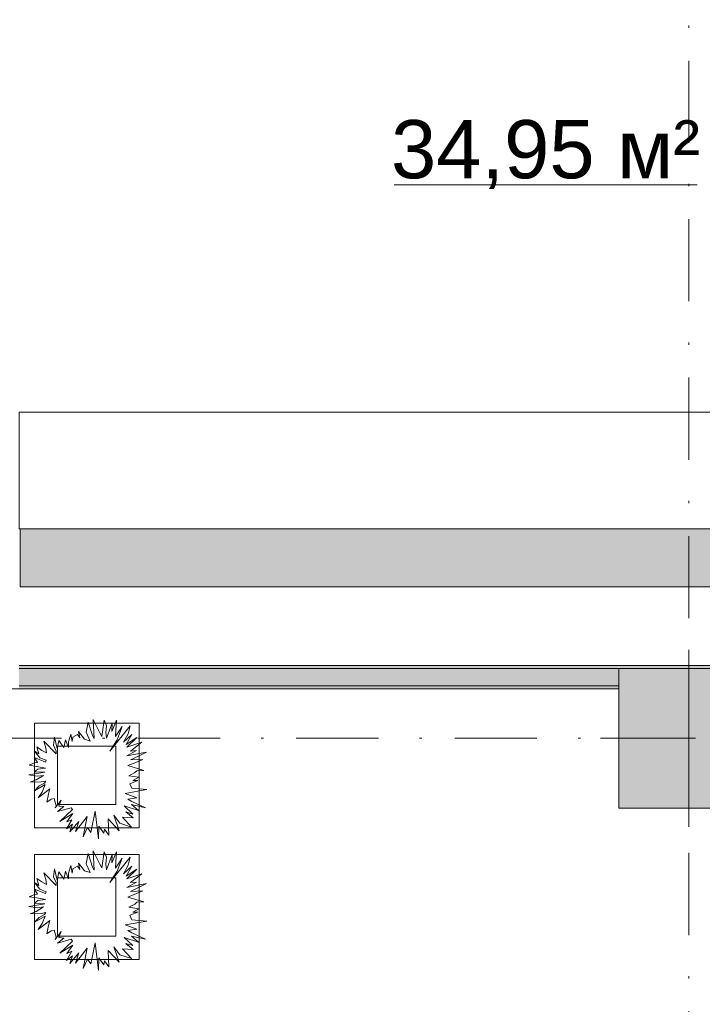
# Model space of a CAD drawing. Header units: millimetres. Extents: x 0 to 1184, y 0 to 836.
# Tile 87 of 241: x 413 to 442, y 618 to 660. Entities that reach past the tile are written whole.
import ezdxf
from ezdxf.xclip import XClip

# ---------------------------------------------------------------- set-up
doc = ezdxf.new("R2010")
doc.units = ezdxf.units.MM
doc.header["$MEASUREMENT"] = 0
doc.header["$XCLIPFRAME"] = 0
doc.linetypes.add('Штриховая', pattern=[5.644444, 2.822222, -2.822222])
doc.linetypes.add('Штрихпунктирная', pattern=[6.702778, 3.527778, -1.763889, 0, -1.411111])
for name, color, linetype in [('Интерьер - Мебель', 7, 'Continuous'), ('Конструктив - Колонны', 7, 'Continuous'), ('Конструктив - Лестницы в бассейны', 7, 'Continuous'), ('Конструктив - стены бассейнов жб нов', 7, 'Continuous'), ('Элемент Модели - Зона', 7, 'Continuous'), ('Элемент Модели - Оси', 7, 'Continuous')]:
    doc.layers.add(name, color=color, linetype=linetype)
doc.styles.add('СГЕНЕРИР_СТИЛЬ_3', font='txt')

# ---------------------------------------------------------------- blocks, each defined once
blk = doc.blocks.new('Чертеж_4_4', base_point=(-278.479, 89.564))
at = {"layer": 'Конструктив - Колонны', "linetype": 'Continuous', "lineweight": 0, "true_color": 0x000000}
blk.add_hatch(color=18, dxfattribs=at).paths.add_polyline_path([(438.522, 626.564), (444.522, 626.564), (444.522, 632.564), (438.522, 632.564)])
at = {"layer": 'Конструктив - стены бассейнов жб нов', "linetype": 'Continuous', "lineweight": 0, "true_color": 0x000000}
for points in [[(452.772, 638.564), (412.821, 638.564), (412.821, 636.064), (452.772, 636.064)], [(460.142, 632.689), (412.772, 632.689), (412.772, 632.564), (460.142, 632.564)], [(412.772, 632.564), (412.772, 631.814), (438.522, 631.814), (438.522, 632.564)], [(412.772, 631.814), (412.772, 631.689), (438.522, 631.689), (438.522, 631.814)]]:
    blk.add_hatch(color=18, dxfattribs=at).paths.add_polyline_path(points)
at = {"layer": 'Интерьер - Мебель', "color": 7, "linetype": 'Continuous', "lineweight": 15}
for p, q in [((413.426, 630.219), (413.426, 625.719)), ((417.926, 630.219), (413.426, 630.219)), ((417.926, 625.719), (417.926, 630.219)), ((414.426, 629.219), (414.426, 626.719)), ((416.926, 629.219), (414.426, 629.219)), ((416.926, 626.719), (416.926, 629.219)), ((414.426, 626.719), (416.926, 626.719)), ((413.426, 625.719), (417.926, 625.719)), ((413.426, 624.57), (413.426, 620.07)), ((417.926, 624.57), (413.426, 624.57)), ((417.926, 620.07), (417.926, 624.57)), ((414.426, 623.57), (414.426, 621.07)), ((416.926, 623.57), (414.426, 623.57)), ((416.926, 621.07), (416.926, 623.57)), ((414.426, 621.07), (416.926, 621.07)), ((413.426, 620.07), (417.926, 620.07))]:
    blk.add_line(p, q, dxfattribs=at)
at = {"layer": 'Интерьер - Мебель', "color": 252, "linetype": 'Continuous', "lineweight": 5, "flags": 128}
for points in [[(417.61, 627.417), (418.247, 627.362), (417.318, 627.197), (417.832, 627.012), (417.44, 626.955), (417.608, 626.853), (418.204, 626.579), (417.596, 626.716), (417.902, 626.457), (417.279, 626.658), (417.652, 626.31), (417.35, 626.401), (417.664, 626.142), (417.209, 626.173), (417.594, 625.754), (417.099, 625.917), (416.832, 626.263), (417.067, 625.594), (416.6, 626.106), (416.616, 625.402), (416.434, 625.661), (416.403, 625.491), (416.198, 625.785), (416.18, 625.243), (416.039, 626.432), (415.85, 625.521), (415.712, 625.73), (415.526, 625.329), (415.697, 626.206), (415.186, 625.556), (415.339, 625.995), (414.948, 625.544), (415.069, 625.869), (414.799, 625.669), (415.028, 626.069), (414.818, 625.974), (415.078, 626.329), (414.525, 625.987), (415.06, 626.501), (415.002, 626.579), (414.418, 626.417), (414.686, 626.633), (414.471, 626.654), (414.582, 626.91), (414.326, 626.572), (414.365, 626.666), (414.278, 626.972), (414.146, 626.95), (413.966, 626.815), (414.029, 627.167), (414.09, 627.386), (413.589, 627.007), (413.766, 627.254), (413.888, 627.576), (413.425, 627.313), (413.639, 627.521), (413.866, 627.639), (413.922, 627.729), (413.714, 627.691), (413.246, 627.679), (413.498, 627.781), (413.819, 627.972), (413.547, 627.93), (413.195, 627.989), (413.872, 628.104), (413.426, 628.128), (413.57, 628.241), (413.906, 628.285), (413.528, 628.359), (413.198, 628.409), (413.438, 628.51), (413.554, 628.519), (413.438, 628.734), (413.904, 628.541), (413.933, 628.62), (413.66, 628.731), (413.426, 629.015), (413.622, 628.896), (413.531, 629.195), (413.744, 629.042), (413.951, 628.939), (413.918, 629.143), (413.834, 629.442), (414.359, 628.895), (414.367, 629.013), (414.244, 629.267), (414.29, 629.61), (414.398, 629.121), (414.474, 629.475), (414.687, 629.161), (414.758, 629.501), (414.89, 629.173), (414.888, 629.414), (414.989, 629.747), (415.053, 629.427), (415.083, 629.61), (415.272, 629.72), (415.383, 629.576), (415.323, 629.855), (415.585, 629.523), (415.826, 629.446), (415.649, 629.828), (415.731, 630.261), (415.921, 629.676), (415.995, 629.553), (415.95, 630.373), (416.236, 629.804), (416.324, 629.647), (416.419, 630.339), (416.517, 630.102), (416.487, 629.812), (416.519, 629.565), (416.763, 630.216), (416.751, 629.86), (416.954, 630.339), (416.924, 629.906), (416.914, 629.638), (417.194, 630.07), (416.981, 629.504), (416.659, 629.015), (417.544, 630.104), (417.45, 629.759), (417.249, 629.393), (417.616, 629.722), (417.362, 629.297), (417.832, 629.599), (417.4, 629.183), (418.036, 629.397), (417.555, 629.016), (417.812, 629.034), (417.391, 628.81), (418.24, 628.97), (417.899, 628.801), (417.559, 628.634), (418.084, 628.656), (417.708, 628.497), (417.443, 628.39), (418.12, 628.184), (417.832, 628.173), (417.746, 628.089), (417.48, 627.955), (417.916, 627.893), (417.649, 627.75), (417.868, 627.747), (417.529, 627.61)], [(417.61, 621.769), (418.247, 621.713), (417.318, 621.549), (417.832, 621.363), (417.44, 621.307), (417.608, 621.204), (418.204, 620.931), (417.596, 621.067), (417.902, 620.809), (417.279, 621.009), (417.652, 620.661), (417.35, 620.752), (417.664, 620.493), (417.209, 620.524), (417.594, 620.105), (417.099, 620.268), (416.832, 620.614), (417.067, 619.945), (416.6, 620.457), (416.616, 619.753), (416.434, 620.012), (416.403, 619.842), (416.198, 620.136), (416.18, 619.594), (416.039, 620.783), (415.85, 619.873), (415.712, 620.082), (415.526, 619.68), (415.697, 620.557), (415.186, 619.907), (415.339, 620.346), (414.948, 619.895), (415.069, 620.22), (414.799, 620.021), (415.028, 620.42), (414.818, 620.325), (415.078, 620.68), (414.525, 620.339), (415.06, 620.852), (415.002, 620.931), (414.418, 620.769), (414.686, 620.985), (414.471, 621.005), (414.582, 621.261), (414.326, 620.924), (414.365, 621.018), (414.278, 621.323), (414.146, 621.301), (413.966, 621.166), (414.029, 621.518), (414.09, 621.737), (413.589, 621.359), (413.766, 621.605), (413.888, 621.928), (413.425, 621.664), (413.639, 621.872), (413.866, 621.991), (413.922, 622.08), (413.714, 622.042), (413.246, 622.031), (413.498, 622.132), (413.819, 622.323), (413.547, 622.281), (413.195, 622.34), (413.872, 622.455), (413.426, 622.48), (413.57, 622.592), (413.906, 622.637), (413.528, 622.71), (413.198, 622.76), (413.438, 622.861), (413.554, 622.871), (413.438, 623.086), (413.904, 622.892), (413.933, 622.971), (413.66, 623.083), (413.426, 623.366), (413.622, 623.247), (413.531, 623.546), (413.744, 623.393), (413.951, 623.29), (413.918, 623.495), (413.834, 623.793), (414.359, 623.246), (414.367, 623.364), (414.244, 623.618), (414.29, 623.961), (414.398, 623.472), (414.474, 623.826), (414.687, 623.512), (414.758, 623.852), (414.89, 623.525), (414.888, 623.765), (414.989, 624.098), (415.053, 623.778), (415.083, 623.961), (415.272, 624.071), (415.383, 623.928), (415.323, 624.206), (415.585, 623.874), (415.826, 623.797), (415.649, 624.179), (415.731, 624.612), (415.921, 624.028), (415.995, 623.904), (415.95, 624.724), (416.236, 624.155), (416.324, 623.999), (416.419, 624.69), (416.517, 624.453), (416.487, 624.164), (416.519, 623.916), (416.763, 624.567), (416.751, 624.211), (416.954, 624.691), (416.924, 624.257), (416.914, 623.989), (417.194, 624.422), (416.981, 623.856), (416.659, 623.367), (417.544, 624.455), (417.45, 624.11), (417.249, 623.744), (417.616, 624.073), (417.362, 623.648), (417.832, 623.95), (417.4, 623.535), (418.036, 623.748), (417.555, 623.367), (417.812, 623.385), (417.391, 623.161), (418.24, 623.321), (417.899, 623.152), (417.559, 622.986), (418.084, 623.007), (417.708, 622.849), (417.443, 622.742), (418.12, 622.536), (417.832, 622.524), (417.746, 622.44), (417.48, 622.306), (417.916, 622.244), (417.649, 622.101), (417.868, 622.098), (417.529, 621.962)]]:
    blk.add_lwpolyline(points, close=True, dxfattribs=at)
at = {"layer": 'Конструктив - Колонны', "color": 251, "linetype": 'Continuous', "lineweight": 5, "true_color": 0x575757}
for p, q in [((441.522, 630.364), (441.522, 633.364)), ((440.722, 629.564), (437.722, 629.564)), ((441.522, 628.764), (441.522, 625.764))]:
    blk.add_line(p, q, dxfattribs=at)
at = {"layer": 'Конструктив - Колонны', "color": 251, "linetype": 'Continuous', "lineweight": 15, "true_color": 0x575757, "flags": 128}
blk.add_lwpolyline([(438.522, 626.564), (444.522, 626.564), (444.522, 632.564), (438.522, 632.564)], close=True, dxfattribs=at)
at = {"layer": 'Конструктив - Колонны', "color": 251, "linetype": 'Continuous', "lineweight": 5, "true_color": 0x575757}
blk.add_point((441.522, 629.564), dxfattribs=at)
at = {"layer": 'Конструктив - Лестницы в бассейны', "color": 7, "linetype": 'Continuous', "lineweight": 15, "flags": 128}
blk.add_lwpolyline([(397.771, 674.564), (397.771, 679.564), (452.771, 679.564), (452.771, 638.564), (412.772, 638.564), (412.772, 643.564), (447.771, 643.564), (447.771, 674.564), (402.771, 674.564)], close=True, dxfattribs=at)
at = {"layer": 'Конструктив - стены бассейнов жб нов', "color": 251, "linetype": 'Continuous', "lineweight": 20, "true_color": 0x575757}
for p, q in [((438.522, 632.564), (412.772, 632.564)), ((412.772, 631.814), (438.522, 631.814))]:
    blk.add_line(p, q, dxfattribs=at)
at = {"layer": 'Конструктив - стены бассейнов жб нов', "color": 251, "linetype": 'Continuous', "lineweight": 20, "true_color": 0x575757, "flags": 128}
for points in [[(452.772, 638.564), (412.821, 638.564)], [(412.821, 636.064), (412.821, 638.564)], [(412.821, 636.064), (452.772, 636.064)], [(460.142, 632.689), (412.772, 632.689)], [(412.772, 631.689), (438.522, 631.689)]]:
    blk.add_lwpolyline(points, dxfattribs=at)
at = {"layer": 'Элемент Модели - Зона', "color": 7, "linetype": 'Continuous', "lineweight": 15}
blk.add_line((428.869, 653.332), (441.875, 653.332), dxfattribs=at)
at = {"layer": 'Элемент Модели - Зона', "color": 7, "linetype": 'Штриховая', "lineweight": 15, "flags": 128}
for points in [[(83.021, 539.138), (82.621, 539.138), (82.621, 452.764), (140.324, 452.764), (140.324, 480.98), (172.947, 513.615), (173.088, 513.474), (173.088, 513.764), (354.521, 513.764), (354.521, 513.564), (495.519, 513.564), (495.519, 513.764), (862.335, 513.764), (894.689, 481.329), (894.722, 477.983), (894.722, 452.614), (895.121, 452.614), (895.121, 432.564), (892.721, 432.564), (892.721, 446.564), (888.521, 446.564), (888.521, 450.564), (804.521, 450.564), (804.521, 446.564), (798.521, 446.564), (798.521, 450.564), (714.721, 450.564), (714.721, 359.264), (798.521, 359.264), (798.521, 366.064), (804.521, 366.064), (804.521, 354.164), (845.321, 354.164), (845.321, 363.264), (846.521, 363.264), (846.521, 301.365), (892.721, 301.365), (892.721, 352.064), (888.021, 352.064), (888.021, 367.064), (892.721, 367.064), (892.721, 417.564), (895.121, 417.564), (895.121, 291.065), (892.721, 291.065), (892.721, 298.965), (714.721, 298.965), (714.721, 236.065), (892.721, 236.065), (892.721, 266.565), (888.522, 266.565), (888.522, 272.82), (892.721, 272.82), (892.721, 276.065), (895.121, 276.065), (895.121, 272.765), (930.021, 272.765), (930.021, 461.615), (923.91, 461.615), (923.91, 539.564), (978.521, 539.564), (978.521, 542.564), (984.521, 542.564), (984.521, 539.564), (1131.771, 539.564), (1131.771, 540.564), (1122.771, 540.564), (1122.771, 564.564), (1048.521, 564.564), (1048.521, 626.364), (1026.821, 626.364), (1026.821, 632.564), (1013.35, 632.564), (984.521, 632.564), (984.521, 626.564), (978.521, 626.564), (978.521, 631.689), (969.519, 631.689), (894.521, 631.689), (894.521, 626.564), (888.521, 626.564), (888.521, 631.689), (804.521, 631.689), (804.521, 626.564), (798.521, 626.564), (798.521, 631.689), (714.521, 631.689), (714.521, 626.564), (708.521, 626.564), (708.521, 631.689), (628.021, 631.689), (628.021, 626.564), (622.021, 626.564), (621.021, 626.564), (621.021, 575.892), (496.022, 575.892), (496.022, 627.564), (496.022, 706.464), (496.122, 706.464), (496.122, 768.064), (468.721, 768.064), (468.721, 686.864), (461.167, 686.864), (461.167, 631.684), (444.522, 631.684), (444.522, 626.564), (438.522, 626.564), (438.522, 631.684), (354.521, 631.684), (354.521, 626.564), (348.521, 626.564), (348.521, 631.684), (331.772, 631.684), (331.772, 554.564), (331.772, 539.564), (264.521, 539.564), (264.521, 536.564), (258.521, 536.564), (258.521, 539.564), (174.521, 539.564), (174.521, 536.564), (168.521, 536.564), (168.521, 539.564), (89.021, 539.564), (89.021, 536.564), (83.021, 536.564)], [(397.772, 631.564), (412.772, 631.564), (412.772, 631.684), (438.522, 631.684), (438.522, 632.564), (444.522, 632.564), (444.522, 631.684), (461.167, 631.684), (461.167, 686.864), (397.772, 686.864)]]:
    blk.add_lwpolyline(points, close=True, dxfattribs=at)
at = {"layer": 'Элемент Модели - Оси', "color": 7, "linetype": 'Штрихпунктирная', "lineweight": 15}
for p, q in [((441.521, 828.727), (441.521, 151.766)), ((57.32, 629.564), (1181.052, 629.564))]:
    blk.add_line(p, q, dxfattribs=at)
at = {"layer": 'Элемент Модели - Зона', "color": 7, "linetype": 'Continuous', "lineweight": 15, "insert": (435.372, 654.625), "char_height": 2.5, "attachment_point": 5, "style": 'СГЕНЕРИР_СТИЛЬ_3'}
blk.add_mtext('\\A1;{\\pqc;\\fArial|b0|i0|c204|p38;34,95 м²}', dxfattribs=at)

msp = doc.modelspace()

# ---------------------------------------------------------------- block references
at = {"color": 161, "linetype": 'Continuous', "lineweight": 40, "true_color": 0x83aefe}
ref = msp.add_blockref('Чертеж_4_4', (-278.479, 89.564), dxfattribs=at)
XClip(ref).set_block_clipping_path([(57.3201676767, 151.7660533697), (1181.0522393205, 828.727105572)])

doc.saveas('drawing.dxf')
